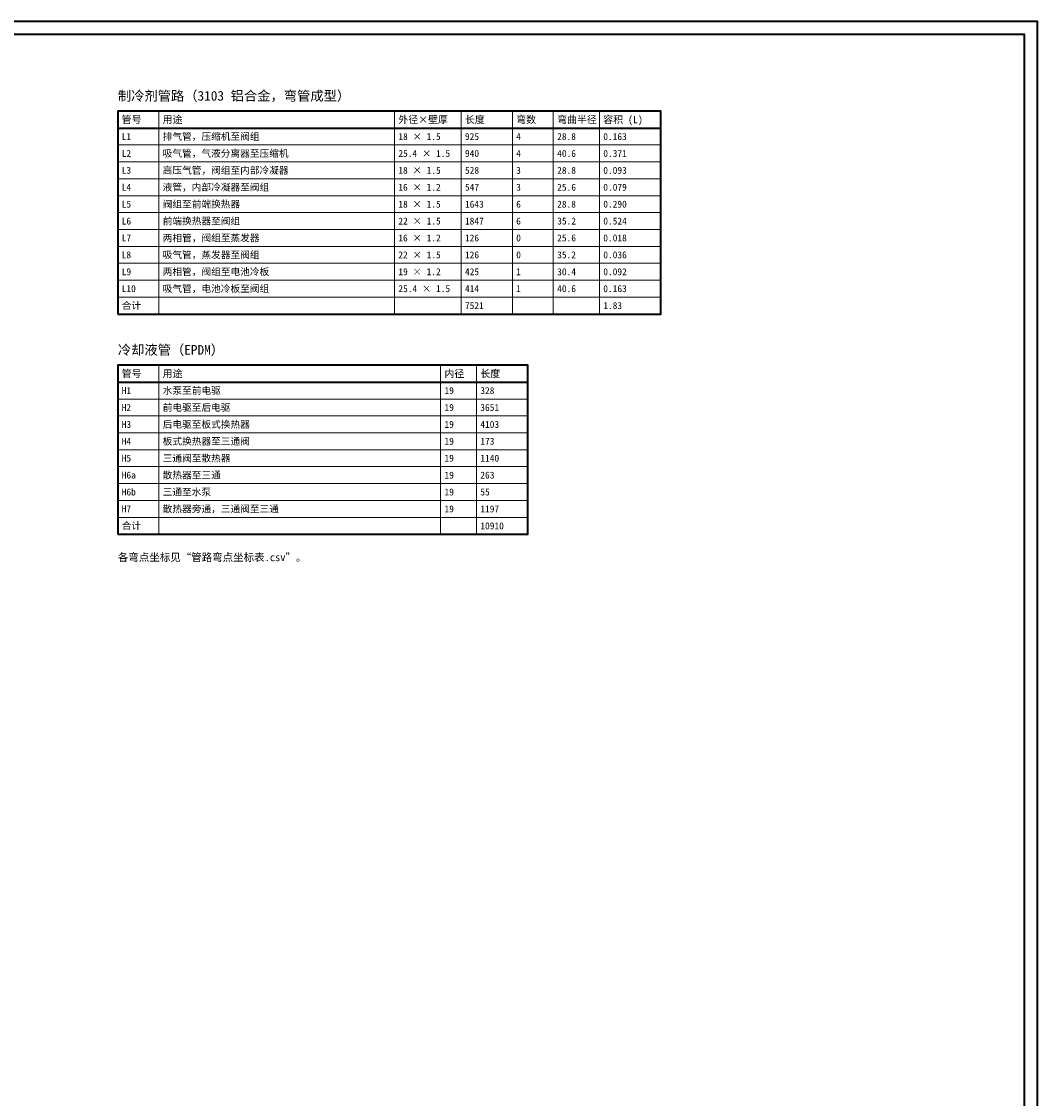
# Model space of a CAD drawing. Header units: millimetres. Extents: x 0 to 1189, y 0 to 841.
# Tile 53 of 53: x 792 to 1189, y 420 to 841. Entities that reach past the tile are written whole.
import ezdxf
from ezdxf.enums import TextEntityAlignment as Align

# ---------------------------------------------------------------- set-up
doc = ezdxf.new("R2010")
doc.units = ezdxf.units.MM
for name, color, linetype, lineweight, true_color in [('FRAME', 7, 'Continuous', 35, 0x3c3c3c), ('TEXT', 7, 'Continuous', 18, 0x141414), ('THIN', 7, 'Continuous', 13, 0x6e6e6e)]:
    doc.layers.add(name, color=color, linetype=linetype, lineweight=lineweight, true_color=true_color)
doc.styles.add('ZH', font='simsun.ttc')

msp = doc.modelspace()

# ---------------------------------------------------------------- linework, layer by layer
at = {"layer": 'FRAME'}
for points in [[(0, 0), (1189, 0), (1189, 841), (0, 841)], [(5, 5), (1184, 5), (1184, 836), (5, 836)], [(830, 726.8), (1042, 726.8), (1042, 806), (830, 806)], [(830, 640.8), (990, 640.8), (990, 706.8), (830, 706.8)]]:
    msp.add_lwpolyline(points, close=True, dxfattribs=at)
for points in [[(830, 799.4), (1042, 799.4)], [(830, 700.2), (990, 700.2)]]:
    msp.add_lwpolyline(points, dxfattribs=at)
at = {"layer": 'THIN'}
for points in [[(846, 806), (846, 726.8)], [(938, 806), (938, 726.8)], [(964, 806), (964, 726.8)], [(984, 806), (984, 726.8)], [(1000, 806), (1000, 726.8)], [(1018, 806), (1018, 726.8)], [(830, 799.4), (1042, 799.4)], [(830, 792.8), (1042, 792.8)], [(830, 786.2), (1042, 786.2)], [(830, 779.6), (1042, 779.6)], [(830, 773), (1042, 773)], [(830, 766.4), (1042, 766.4)], [(830, 759.8), (1042, 759.8)], [(830, 753.2), (1042, 753.2)], [(830, 746.6), (1042, 746.6)], [(830, 740), (1042, 740)], [(830, 733.4), (1042, 733.4)], [(830, 726.8), (1042, 726.8)], [(846, 706.8), (846, 640.8)], [(956, 706.8), (956, 640.8)], [(970, 706.8), (970, 640.8)], [(830, 700.2), (990, 700.2)], [(830, 693.6), (990, 693.6)], [(830, 687), (990, 687)], [(830, 680.4), (990, 680.4)], [(830, 673.8), (990, 673.8)], [(830, 667.2), (990, 667.2)], [(830, 660.6), (990, 660.6)], [(830, 654), (990, 654)], [(830, 647.4), (990, 647.4)], [(830, 640.8), (990, 640.8)]]:
    msp.add_lwpolyline(points, dxfattribs=at)

# ---------------------------------------------------------------- texts
at = {"layer": 'TEXT', "style": 'ZH'}
for s, height, p in [('制冷剂管路（3103 铝合金，弯管成型）', 3.8, (830, 812)), ('管号', 2.835, (831.5, 802.7)), ('用途', 2.835, (847.5, 802.7)), ('外径×壁厚', 2.835, (939.5, 802.7)), ('长度', 2.835, (965.5, 802.7)), ('弯数', 2.835, (985.5, 802.7)), ('弯曲半径', 2.835, (1001.5, 802.7)), ('容积 (L)', 2.835, (1019.5, 802.7)), ('L1', 2.7, (831.5, 796.1)), ('排气管，压缩机至阀组', 2.7, (847.5, 796.1)), ('18 × 1.5', 2.7, (939.5, 796.1)), ('925', 2.7, (965.5, 796.1)), ('4', 2.7, (985.5, 796.1)), ('28.8', 2.7, (1001.5, 796.1)), ('0.163', 2.7, (1019.5, 796.1)), ('L2', 2.7, (831.5, 789.5)), ('吸气管，气液分离器至压缩机', 2.7, (847.5, 789.5)), ('25.4 × 1.5', 2.7, (939.5, 789.5)), ('940', 2.7, (965.5, 789.5)), ('4', 2.7, (985.5, 789.5)), ('40.6', 2.7, (1001.5, 789.5)), ('0.371', 2.7, (1019.5, 789.5)), ('L3', 2.7, (831.5, 782.9)), ('高压气管，阀组至内部冷凝器', 2.7, (847.5, 782.9)), ('18 × 1.5', 2.7, (939.5, 782.9)), ('528', 2.7, (965.5, 782.9)), ('3', 2.7, (985.5, 782.9)), ('28.8', 2.7, (1001.5, 782.9)), ('0.093', 2.7, (1019.5, 782.9)), ('液管，内部冷凝器至阀组', 2.7, (847.5, 776.3)), ('L4', 2.7, (831.5, 776.3)), ('16 × 1.2', 2.7, (939.5, 776.3)), ('547', 2.7, (965.5, 776.3)), ('3', 2.7, (985.5, 776.3)), ('25.6', 2.7, (1001.5, 776.3)), ('0.079', 2.7, (1019.5, 776.3)), ('L5', 2.7, (831.5, 769.7)), ('阀组至前端换热器', 2.7, (847.5, 769.7)), ('18 × 1.5', 2.7, (939.5, 769.7)), ('1643', 2.7, (965.5, 769.7)), ('6', 2.7, (985.5, 769.7)), ('28.8', 2.7, (1001.5, 769.7)), ('0.290', 2.7, (1019.5, 769.7)), ('L6', 2.7, (831.5, 763.1)), ('前端换热器至阀组', 2.7, (847.5, 763.1)), ('22 × 1.5', 2.7, (939.5, 763.1)), ('1847', 2.7, (965.5, 763.1)), ('6', 2.7, (985.5, 763.1)), ('35.2', 2.7, (1001.5, 763.1)), ('0.524', 2.7, (1019.5, 763.1)), ('L7', 2.7, (831.5, 756.5)), ('两相管，阀组至蒸发器', 2.7, (847.5, 756.5)), ('16 × 1.2', 2.7, (939.5, 756.5)), ('126', 2.7, (965.5, 756.5)), ('0', 2.7, (985.5, 756.5)), ('25.6', 2.7, (1001.5, 756.5)), ('0.018', 2.7, (1019.5, 756.5)), ('L8', 2.7, (831.5, 749.9)), ('吸气管，蒸发器至阀组', 2.7, (847.5, 749.9)), ('22 × 1.5', 2.7, (939.5, 749.9)), ('126', 2.7, (965.5, 749.9)), ('0', 2.7, (985.5, 749.9)), ('35.2', 2.7, (1001.5, 749.9)), ('0.036', 2.7, (1019.5, 749.9)), ('L9', 2.7, (831.5, 743.3)), ('两相管，阀组至电池冷板', 2.7, (847.5, 743.3)), ('19 × 1.2', 2.7, (939.5, 743.3)), ('425', 2.7, (965.5, 743.3)), ('1', 2.7, (985.5, 743.3)), ('30.4', 2.7, (1001.5, 743.3)), ('0.092', 2.7, (1019.5, 743.3)), ('L10', 2.7, (831.5, 736.7)), ('吸气管，电池冷板至阀组', 2.7, (847.5, 736.7)), ('25.4 × 1.5', 2.7, (939.5, 736.7)), ('414', 2.7, (965.5, 736.7)), ('1', 2.7, (985.5, 736.7)), ('40.6', 2.7, (1001.5, 736.7)), ('0.163', 2.7, (1019.5, 736.7)), ('合计', 2.7, (831.5, 730.1)), ('7521', 2.7, (965.5, 730.1)), ('1.83', 2.7, (1019.5, 730.1)), ('冷却液管（EPDM）', 3.8, (830, 712.8)), ('管号', 2.835, (831.5, 703.5)), ('用途', 2.835, (847.5, 703.5)), ('内径', 2.835, (957.5, 703.5)), ('长度', 2.835, (971.5, 703.5)), ('H1', 2.7, (831.5, 696.9)), ('水泵至前电驱', 2.7, (847.5, 696.9)), ('19', 2.7, (957.5, 696.9)), ('328', 2.7, (971.5, 696.9)), ('H2', 2.7, (831.5, 690.3)), ('前电驱至后电驱', 2.7, (847.5, 690.3)), ('19', 2.7, (957.5, 690.3)), ('3651', 2.7, (971.5, 690.3)), ('后电驱至板式换热器', 2.7, (847.5, 683.7)), ('H3', 2.7, (831.5, 683.7)), ('19', 2.7, (957.5, 683.7)), ('4103', 2.7, (971.5, 683.7)), ('H4', 2.7, (831.5, 677.1)), ('板式换热器至三通阀', 2.7, (847.5, 677.1)), ('19', 2.7, (957.5, 677.1)), ('173', 2.7, (971.5, 677.1)), ('H5', 2.7, (831.5, 670.5)), ('三通阀至散热器', 2.7, (847.5, 670.5)), ('19', 2.7, (957.5, 670.5)), ('1140', 2.7, (971.5, 670.5)), ('H6a', 2.7, (831.5, 663.9)), ('散热器至三通', 2.7, (847.5, 663.9)), ('19', 2.7, (957.5, 663.9)), ('263', 2.7, (971.5, 663.9)), ('H6b', 2.7, (831.5, 657.3)), ('三通至水泵', 2.7, (847.5, 657.3)), ('19', 2.7, (957.5, 657.3)), ('55', 2.7, (971.5, 657.3)), ('H7', 2.7, (831.5, 650.7)), ('散热器旁通，三通阀至三通', 2.7, (847.5, 650.7)), ('19', 2.7, (957.5, 650.7)), ('1197', 2.7, (971.5, 650.7)), ('合计', 2.7, (831.5, 644.1)), ('10910', 2.7, (971.5, 644.1)), ('各弯点坐标见“管路弯点坐标表.csv”。', 3, (830, 631.8))]:
    msp.add_text(s, height=height, dxfattribs=at).set_placement(p, align=Align.MIDDLE_LEFT)

doc.saveas('drawing.dxf')
